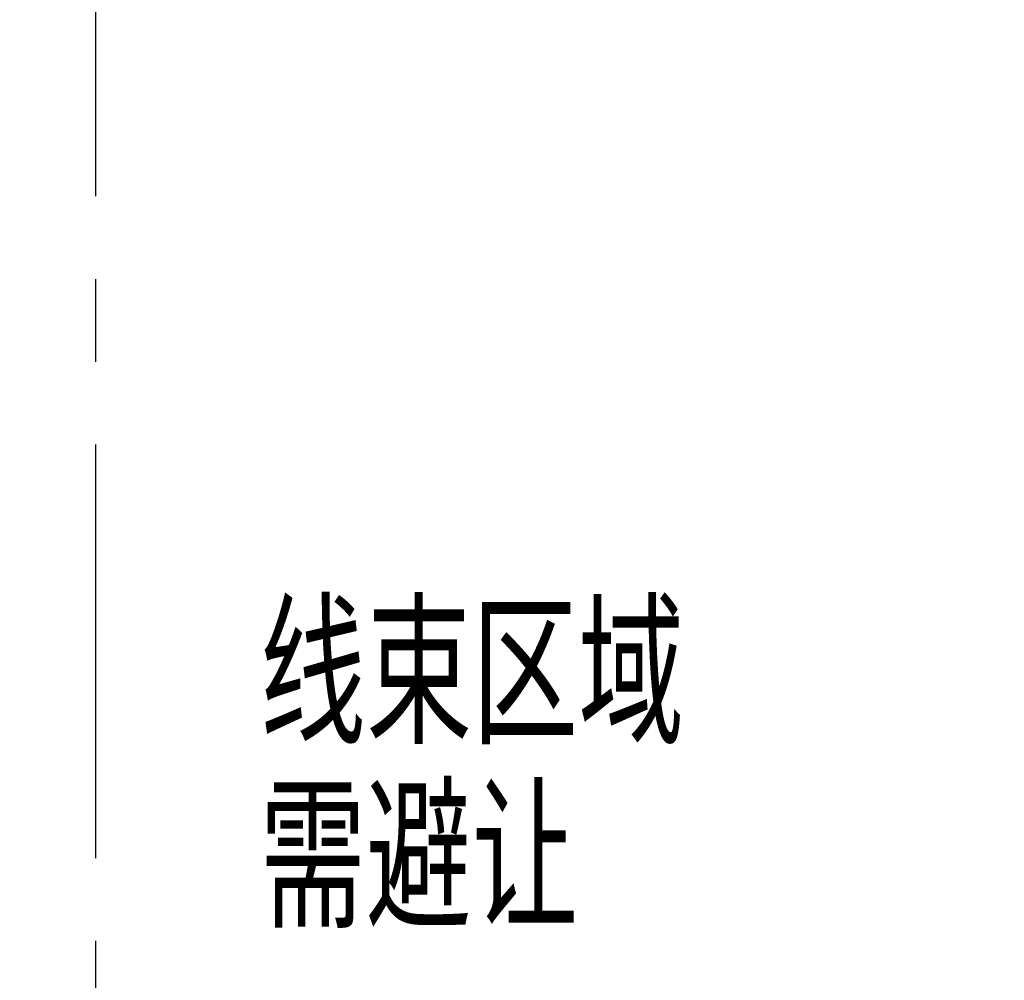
# Model space of a CAD drawing. Header units: millimetres. Extents: x 0 to 420, y 0 to 297.
# Tile 3 of 119: x 83 to 113, y 56 to 85. Entities that reach past the tile are written whole.
import ezdxf

# ---------------------------------------------------------------- set-up
doc = ezdxf.new("R2010")
doc.units = ezdxf.units.MM
doc.linetypes.add('CENTERX2', pattern=[20.32, 12.7, -2.54, 2.54, -2.54])
doc.layers.add('标注层', color=150, linetype='Continuous')
doc.styles.add('SLDTEXTSTYLE0', font='TXT', dxfattribs={"width": 0.7, "bigfont": 'bigfont'})
doc.styles.add('SLDTEXTSTYLE2', font='TXT', dxfattribs={"width": 0.7})
doc.dimstyles.new('SLDDIMSTYLE1', dxfattribs={"dimtxt": 5.457031, "dimasz": 4, "dimexe": 0, "dimexo": 0.0625, "dimgap": 1.364258, "dimtad": 2, "dimlfac": 2, "dimrnd": 1e-09, "dimzin": 12, "dimdsep": 46, "dimtxsty": 'SLDTEXTSTYLE2', "dimsah": 1, "dimcen": 0.09, "dimadec": 0, "dimazin": 3, "dimtfac": 1, "dimtdec": 3, "dimtofl": 0, "dimtmove": 0, "dimatfit": 3, "dimfxl": 1, "dimfrac": 2, "dimtolj": 1, "dimtzin": 12, "dimarcsym": 0})

# ---------------------------------------------------------------- blocks, each defined once
blk = doc.blocks.new('SW_NOTE_2')
at = {"layer": '标注层', "color": 0, "char_height": 4.2333, "attachment_point": 1, "style": 'SLDTEXTSTYLE0'}
for s, insert in [('线束区域', (0, 5.457)), ('需避让', (0, -0.187))]:
    blk.add_mtext(s, dxfattribs=dict(at, insert=insert))
blk = doc.blocks.new('_D_8')
at = {"layer": '标注层'}
for p, q in [((84.932, 112.992), (74.571, 112.992)), ((76.571, 112.992), (76.571, 37.992)), ((84.932, 37.992), (74.571, 37.992))]:
    blk.add_line(p, q, dxfattribs=at)
for points in [[(76.571, 112.992), (76.071, 108.992), (77.071, 108.992)], [(76.571, 37.992), (77.071, 41.992), (76.071, 41.992)]]:
    blk.add_solid(points, dxfattribs=at)
at = {"layer": '标注层', "insert": (70.432, 70.73), "char_height": 4.7625, "attachment_point": 1, "rotation": 90, "style": 'SLDTEXTSTYLE2'}
blk.add_mtext('150', dxfattribs=at)

msp = doc.modelspace()

# ---------------------------------------------------------------- linework, layer by layer
at = {"color": 7, "linetype": 'CENTERX2'}
msp.add_line((84.9315, 112.9922), (84.9315, 37.9922), dxfattribs=at)

# ---------------------------------------------------------------- block references
at = {"layer": '标注层'}
msp.add_blockref('SW_NOTE_2', (89.9729, 61.9287), dxfattribs=at)

# ---------------------------------------------------------------- dimensions: what is measured, and where the dimension line sits
dim = msp.add_linear_dim(base=(76.5712, 37.9922), p1=(84.9315, 112.9922), p2=(84.9315, 37.9922), angle=90, dimstyle='SLDDIMSTYLE1', dxfattribs=at)
dim.commit()
dim.dimension.update_dxf_attribs({"geometry": '_D_8', "text_midpoint": (76.5712, 75.4922), "dimtype": 160})

doc.saveas('drawing.dxf')
